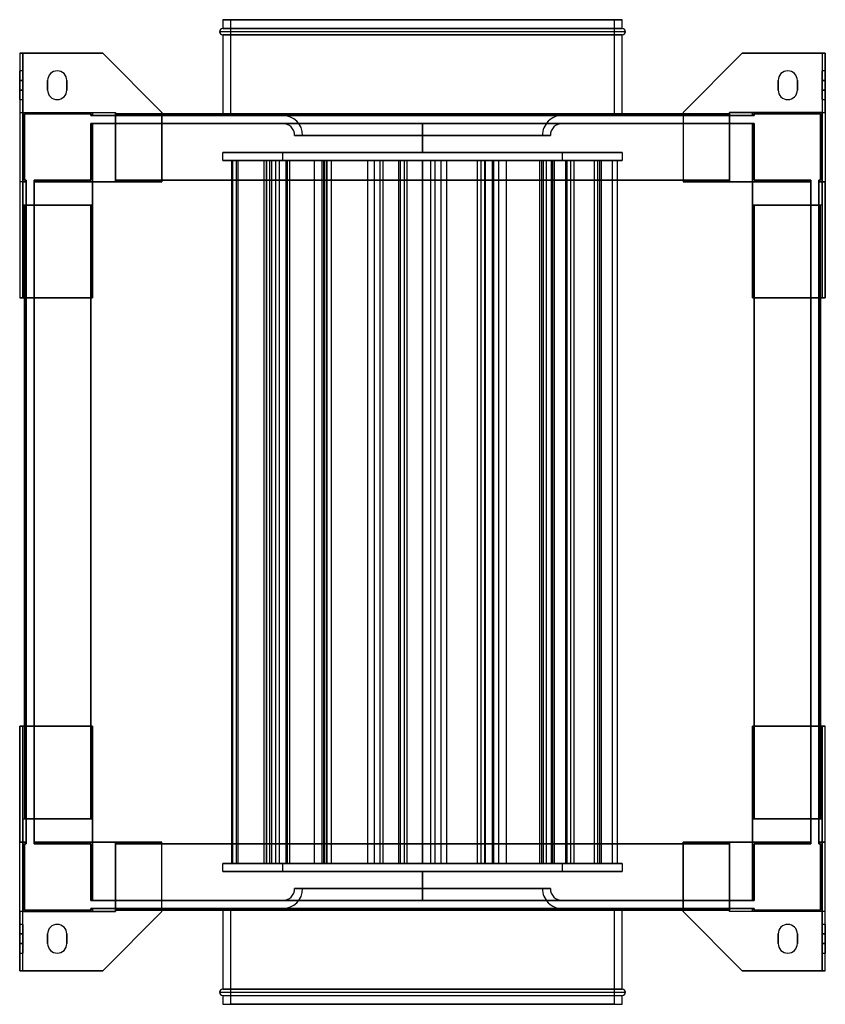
# Model space of a CAD drawing. Header units: millimetres. Extents: x -252 to 252, y -308 to 308.
import ezdxf

# ---------------------------------------------------------------- set-up
doc = ezdxf.new("R2010")
doc.units = ezdxf.units.MM
doc.layers.add('MAIN-1', color=7, linetype='Continuous')

msp = doc.modelspace()

# ---------------------------------------------------------------- linework, layer by layer
at = {"layer": 'MAIN-1'}
for p, q in [((125, 308), (-125, 308)), ((-125, 308), (-125, 302.5)), ((-125, 308), (125, 308)), ((-120, 308), (120, 308)), ((-120, 248), (-120, 308)), ((120, 308), (-120, 308)), ((120, 308), (120, 248)), ((125, 302.5), (125, 308)), ((125, 302.5), (-125, 302.5)), ((-125, 302.5), (125, 302.5)), ((127, 300.5), (-127, 300.5)), ((127, 300.5), (-127, 300.5)), ((125, 298.5), (-125, 298.5)), ((-125, 298.5), (125, 298.5)), ((-125, 298.5), (-125, 249)), ((125, 249), (125, 298.5)), ((-252, 287), (-200, 287)), ((-252, 287), (-252, 134)), ((-250, 287), (-252, 287)), ((-252, 287), (-252, 250)), ((-252, 287), (-252, 287)), ((-250, 287), (-250, 250)), ((-200, 287), (-250, 287)), ((-250, 250), (-250, 287)), ((-250, 287), (-250, 287)), ((-200, 287), (-163, 250)), ((-200, 287), (-200, 287)), ((-163, 250), (-200, 287)), ((163, 250), (200, 287)), ((200, 287), (163, 250)), ((250, 287), (200, 287)), ((200, 287), (200, 287)), ((200, 287), (252, 287)), ((250, 287), (250, 250)), ((250, 287), (250, 287)), ((250, 287), (250, 250)), ((252, 287), (250, 287)), ((252, 250), (252, 287)), ((252, 287), (252, 287)), ((252, 287), (252, 134)), ((-252, 270), (-252, 276)), ((-250, 276), (-252, 276)), ((-252, 270), (-252, 276)), ((-250, 270), (-250, 276)), ((-250, 276), (-250, 270)), ((-228.5, 276), (-228.5, 276)), ((228.5, 276), (228.5, 276)), ((250, 276), (250, 270)), ((252, 276), (250, 276)), ((250, 270), (250, 276)), ((252, 270), (252, 276)), ((252, 276), (252, 270)), ((-250, 270), (-252, 270)), ((-252, 270), (-250, 270)), ((-252, 264), (-252, 270)), ((-252, 270), (-252, 264)), ((-250, 264), (-250, 270)), ((-250, 270), (-250, 264)), ((-234.5, 270), (-234.5, 270)), ((-234.5, 270), (-234.5, 264)), ((-234.5, 264), (-234.5, 270)), ((-222.5, 264), (-222.5, 270)), ((-222.5, 270), (-222.5, 270)), ((-222.5, 270), (-222.5, 264)), ((222.5, 270), (222.5, 270)), ((222.5, 270), (222.5, 264)), ((222.5, 264), (222.5, 270)), ((234.5, 264), (234.5, 270)), ((234.5, 270), (234.5, 270)), ((234.5, 270), (234.5, 264)), ((252, 270), (250, 270)), ((250, 264), (250, 270)), ((250, 270), (250, 264)), ((250, 270), (252, 270)), ((252, 270), (252, 264)), ((252, 264), (252, 270)), ((-252, 258), (-252, 264)), ((-252, 264), (-250, 264)), ((-252, 258), (-252, 264)), ((-250, 264), (-252, 264)), ((-250, 258), (-250, 264)), ((-250, 264), (-250, 258)), ((-234.5, 264), (-234.5, 264)), ((-222.5, 264), (-222.5, 264)), ((222.5, 264), (222.5, 264)), ((234.5, 264), (234.5, 264)), ((250, 264), (250, 258)), ((250, 264), (252, 264)), ((250, 258), (250, 264)), ((252, 264), (250, 264)), ((252, 258), (252, 264)), ((252, 264), (252, 258)), ((-252, 258), (-250, 258)), ((-228.5, 258), (-228.5, 258)), ((228.5, 258), (228.5, 258)), ((250, 258), (252, 258)), ((-252, 250), (-250, 250)), ((-252, 250), (-252, 206.5)), ((-250, 250), (-192, 250)), ((-250, 250), (-250, 250)), ((-250, 206.5), (-250, 250)), ((-250, 250), (-250, 206.5)), ((-250, 250), (-250, 250)), ((-250, 250), (-206.5, 250)), ((-250, 206.5), (-250, 250)), ((-250, 250), (-250, 250)), ((-250, 250), (-250, 192)), ((-250, 250), (-192, 250)), ((-250, 250), (-206.5, 250)), ((-249, 207.5), (-249, 249)), ((-249, 249), (-207.5, 249)), ((-249, 249), (-249, 207.5)), ((-249, 249), (-249, 249)), ((-207.5, 249), (-249, 249)), ((-207.5, 249), (-207.5, 248)), ((-207.5, 248), (-207.5, 249)), ((-207.5, 249), (-207.5, 249)), ((-207.5, 248), (-206.5, 248)), ((-207.5, 248), (-207.5, 248)), ((-206.5, 248), (-207.5, 248)), ((-206.5, 250), (-206.5, 248)), ((-206.5, 248), (-206.5, 250)), ((-206.5, 250), (-206.5, 250)), ((-206.5, 250), (-192, 250)), ((-206.5, 250), (-206.5, 248)), ((-206.5, 250), (-192, 250)), ((-206.5, 248), (-206.5, 250)), ((-206.5, 250), (-206.5, 250)), ((-206.5, 248), (-192, 248)), ((-206.5, 248), (-206.5, 248)), ((-206.5, 248), (-206.5, 248)), ((-192, 248), (-206.5, 248)), ((-192, 250), (-192, 206.5)), ((-192, 250), (-192, 248)), ((-192, 206.5), (-192, 250)), ((-192, 250), (-192, 250)), ((-192, 250), (-192, 250)), ((-192, 248), (-192, 250)), ((-192, 249), (-192, 248)), ((-192, 249), (-192, 249)), ((-192, 207.5), (-192, 249)), ((-192, 249), (192, 249)), ((-192, 249), (-192, 207.5)), ((-192, 249), (-192, 249)), ((-192, 248), (-192, 249)), ((-192, 249), (192, 249)), ((192, 249), (-192, 249)), ((-163, 249), (-192, 249)), ((-192, 248), (192, 248)), ((-192, 248), (-192, 248)), ((-192, 248), (-192, 248)), ((192, 248), (-192, 248)), ((-163, 206.5), (-163, 250)), ((-163, 250), (-163, 250)), ((-163, 250), (-163, 206.5)), ((163, 249), (-163, 249)), ((-125, 249), (-125, 248)), ((-125, 248), (125, 248)), ((125, 248), (-125, 248)), ((-120, 248), (120, 248)), ((120, 248), (-120, 248)), ((0, 248.09), (-87.51, 248.09)), ((-87.51, 248.09), (0, 248.09)), ((-87.51, 248.09), (-87.51, 248)), ((-87.51, 248), (0, 248)), ((87.51, 248.09), (0, 248.09)), ((0, 248.09), (87.51, 248.09)), ((0, 248), (0, 248.09)), ((0, 248.09), (0, 248)), ((0, 248), (87.51, 248)), ((87.51, 248.09), (87.51, 248)), ((125, 248), (125, 249)), ((163, 250), (163, 206.5)), ((163, 250), (163, 250)), ((163, 250), (163, 206.5)), ((192, 249), (163, 249)), ((192, 250), (250, 250)), ((192, 206.5), (192, 250)), ((192, 250), (192, 250)), ((192, 250), (192, 248)), ((206.5, 250), (192, 250)), ((192, 248), (192, 250)), ((192, 250), (192, 250)), ((192, 250), (192, 206.5)), ((206.5, 250), (192, 250)), ((250, 250), (192, 250)), ((192, 248), (192, 249)), ((192, 249), (192, 249)), ((192, 249), (192, 207.5)), ((192, 249), (192, 248)), ((192, 207.5), (192, 249)), ((192, 249), (192, 249)), ((192, 248), (192, 248)), ((192, 248), (206.5, 248)), ((192, 248), (192, 248)), ((206.5, 248), (192, 248)), ((250, 250), (206.5, 250)), ((206.5, 250), (206.5, 250)), ((206.5, 250), (206.5, 248)), ((206.5, 248), (206.5, 250)), ((206.5, 250), (206.5, 250)), ((250, 250), (206.5, 250)), ((206.5, 250), (206.5, 248)), ((206.5, 248), (206.5, 250)), ((207.5, 248), (206.5, 248)), ((206.5, 248), (207.5, 248)), ((206.5, 248), (206.5, 248)), ((206.5, 248), (206.5, 248)), ((207.5, 248), (207.5, 249)), ((207.5, 249), (249, 249)), ((207.5, 249), (207.5, 248)), ((207.5, 249), (207.5, 249)), ((249, 249), (207.5, 249)), ((207.5, 248), (207.5, 248)), ((249, 249), (249, 207.5)), ((249, 249), (249, 249)), ((249, 207.5), (249, 249)), ((250, 250), (250, 206.5)), ((250, 250), (250, 250)), ((250, 206.5), (250, 250)), ((250, 250), (252, 250)), ((250, 250), (250, 206.5)), ((250, 250), (250, 250)), ((250, 192), (250, 250)), ((250, 250), (250, 250)), ((252, 250), (252, 206.5)), ((-207.5, 243), (-206.5, 243)), ((-207.5, 243), (-207.5, 243)), ((-206.5, 243), (-207.5, 243)), ((-207.5, 243), (-207.5, 207.5)), ((-207.5, 207.5), (-207.5, 243)), ((-206.5, 243), (-192, 243)), ((-206.5, 243), (-206.5, 243)), ((-206.5, 243), (-206.5, 243)), ((-192, 243), (-206.5, 243)), ((-206.5, 243), (-206.5, 206.5)), ((-206.5, 206.5), (-206.5, 243)), ((-206.5, 206.5), (-206.5, 243)), ((-206.5, 243), (-206.5, 206.5)), ((-192, 243), (192, 243)), ((-192, 243), (-192, 243)), ((-192, 243), (-192, 243)), ((192, 243), (-192, 243)), ((-192, 243), (-192, 206.5)), ((-192, 206.5), (-192, 243)), ((-192, 243), (-192, 207.5)), ((-192, 207.5), (-192, 243)), ((120, 243), (-120, 243)), ((-120, 243), (-120, 243)), ((120, 243), (-120, 243)), ((-120, 243), (120, 243)), ((-120, 243), (120, 243)), ((87.49, 243.09), (-87.49, 243.09)), ((-87.49, 243), (-87.49, 243.09)), ((-87.49, 243.09), (87.49, 243.09)), ((87.49, 243), (-87.49, 243)), ((-87.49, 243), (87.49, 243)), ((0, 243), (0, 243)), ((0, 225), (0, 243)), ((0, 243), (0, 225)), ((0, 243), (0, 243)), ((87.49, 243.09), (87.49, 243)), ((120, 243), (120, 243)), ((192, 243), (206.5, 243)), ((192, 243), (192, 243)), ((192, 243), (192, 243)), ((206.5, 243), (192, 243)), ((192, 243), (192, 207.5)), ((192, 207.5), (192, 243)), ((192, 206.5), (192, 243)), ((192, 243), (192, 206.5)), ((207.5, 243), (206.5, 243)), ((206.5, 243), (207.5, 243)), ((206.5, 243), (206.5, 243)), ((206.5, 243), (206.5, 243)), ((206.5, 243), (206.5, 206.5)), ((206.5, 206.5), (206.5, 243)), ((206.5, 206.5), (206.5, 243)), ((206.5, 243), (206.5, 206.5)), ((207.5, 243), (207.5, 243)), ((207.5, 207.5), (207.5, 243)), ((207.5, 243), (207.5, 207.5)), ((-80.01, 235.59), (80.01, 235.59)), ((80.01, 235.59), (-80.01, 235.59)), ((75.01, 235.59), (-75.01, 235.59)), ((-75.01, 235.59), (75.01, 235.59)), ((-125, 225), (125, 225)), ((-125, 220), (-125, 225)), ((125, 225), (-125, 225)), ((87.5, 225), (-87.5, 225)), ((-87.5, 225), (-87.5, 220)), ((-87.5, 225), (87.5, 225)), ((0, 225), (0, 225)), ((0, 225), (0, 225)), ((87.5, 220), (87.5, 225)), ((125, 225), (125, 220)), ((125, 220), (-125, 220)), ((-125, 220), (125, 220)), ((-119.41, 220), (-119.41, -220)), ((-95.81, 220), (-119.41, 220)), ((-119.41, 220), (-115.52, 220)), ((-118.89, 220), (-118.89, -220)), ((-85.48, 220), (-118.89, 220)), ((-118.89, 220), (-116.62, 220)), ((-116.62, 220), (-116.62, -220)), ((-116.62, 220), (-83.21, 220)), ((-115.52, 220), (-115.52, -220)), ((-115.52, 220), (-91.93, 220)), ((-99.28, 220), (-99.28, -220)), ((-89.58, 220), (-99.28, 220)), ((-99.28, 220), (-94.45, 220)), ((-97.81, 220), (-97.81, -220)), ((-60.37, 220), (-97.81, 220)), ((-97.81, 220), (-97.55, 220)), ((-97.55, 220), (-97.55, -220)), ((-97.55, 220), (-60.1, 220)), ((-95.81, 220), (-95.81, -220)), ((-91.93, 220), (-95.81, 220)), ((-94.45, 220), (-94.45, -220)), ((-94.45, 220), (-84.75, 220)), ((-91.93, 220), (-91.93, -220)), ((-89.58, 220), (-89.58, -220)), ((-84.75, 220), (-89.58, 220)), ((-87.5, 220), (87.5, 220)), ((87.5, 220), (-87.5, 220)), ((-85.48, 220), (-85.48, -220)), ((-83.21, 220), (-85.48, 220)), ((-84.75, 220), (-84.75, -220)), ((-83.21, 220), (-83.21, -220)), ((-67.85, 220), (-67.85, -220)), ((-62.92, 220), (-67.85, 220)), ((-67.85, 220), (-61.99, 220)), ((-62.92, 220), (-62.92, -220)), ((-57.05, 220), (-62.92, 220)), ((-61.99, 220), (-61.99, -220)), ((-61.99, 220), (-57.05, 220)), ((-61.62, 220), (-61.62, -220)), ((-61.62, 220), (-26.61, 220)), ((-59.82, 220), (-61.62, 220)), ((-60.37, 220), (-60.37, -220)), ((-60.1, 220), (-60.37, 220)), ((-60.1, 220), (-60.1, -220)), ((-59.82, 220), (-59.82, -220)), ((-24.82, 220), (-59.82, 220)), ((-57.05, 220), (-57.05, -220)), ((-34.4, 220), (-34.4, -220)), ((-30.21, 220), (-34.4, 220)), ((-34.4, 220), (-13.98, 220)), ((-30.21, 220), (-30.21, -220)), ((-9.78, 220), (-30.21, 220)), ((-26.61, 220), (-26.61, -220)), ((-26.61, 220), (-24.82, 220)), ((-24.82, 220), (-24.82, -220)), ((-15.03, 220), (-15.03, -220)), ((-15.03, 220), (11.49, 220)), ((-11.49, 220), (-15.03, 220)), ((-13.98, 220), (-13.98, -220)), ((-13.98, 220), (-9.78, 220)), ((-11.49, 220), (-11.49, -220)), ((15.03, 220), (-11.49, 220)), ((-9.78, 220), (-9.78, -220)), ((0, 220), (0, 220)), ((0, -220), (0, 220)), ((0, 220), (0, -220)), ((0, 220), (0, 220)), ((5, 220), (5, -220)), ((7.73, 220), (5, 220)), ((5, 220), (36.45, 220)), ((7.73, 220), (7.73, -220)), ((39.18, 220), (7.73, 220)), ((11.49, 220), (11.49, -220)), ((11.49, 220), (15.03, 220)), ((15.03, 220), (15.03, -220)), ((34.16, 220), (34.16, -220)), ((34.16, 220), (47.6, 220)), ((38.83, 220), (34.16, 220)), ((36.45, 220), (36.45, -220)), ((36.45, 220), (39.18, 220)), ((38.83, 220), (38.83, -220)), ((52.27, 220), (38.83, 220)), ((39.18, 220), (39.18, -220)), ((43.54, 220), (43.54, -220)), ((44.32, 220), (43.54, 220)), ((43.54, 220), (80.58, 220)), ((44.32, 220), (44.32, -220)), ((81.36, 220), (44.32, 220)), ((47.6, 220), (47.6, -220)), ((47.6, 220), (52.27, 220)), ((52.27, 220), (52.27, -220)), ((73.26, 220), (73.26, -220)), ((109.48, 220), (73.26, 220)), ((73.26, 220), (74.55, 220)), ((74.55, 220), (74.55, -220)), ((74.55, 220), (110.77, 220)), ((75.48, 220), (75.48, -220)), ((77.44, 220), (75.48, 220)), ((75.48, 220), (80.47, 220)), ((77.44, 220), (77.44, -220)), ((82.44, 220), (77.44, 220)), ((80.47, 220), (80.47, -220)), ((80.47, 220), (82.44, 220)), ((80.58, 220), (80.58, -220)), ((80.58, 220), (81.36, 220)), ((81.36, 220), (81.36, -220)), ((82.44, 220), (82.44, -220)), ((89.52, 220), (89.52, -220)), ((118.67, 220), (89.52, 220)), ((89.52, 220), (92.67, 220)), ((90.31, 220), (90.31, -220)), ((107.33, 220), (90.31, 220)), ((90.31, 220), (94.76, 220)), ((92.67, 220), (92.67, -220)), ((92.67, 220), (121.81, 220)), ((94.76, 220), (94.76, -220)), ((94.76, 220), (111.79, 220)), ((107.33, 220), (107.33, -220)), ((111.79, 220), (107.33, 220)), ((109.48, 220), (109.48, -220)), ((110.77, 220), (109.48, 220)), ((110.77, 220), (110.77, -220)), ((111.79, 220), (111.79, -220)), ((118.67, 220), (118.67, -220)), ((121.81, 220), (118.67, 220)), ((121.81, 220), (121.81, -220)), ((-252, 206.5), (-252, 206.5)), ((-252, 206.5), (-252, 134)), ((-250, 206.5), (-252, 206.5)), ((-248, 206.5), (-252, 206.5)), ((-250, 206.5), (-250, 206.5)), ((-250, 206.5), (-248, 206.5)), ((-248, 206.5), (-250, 206.5)), ((-250, 192), (-250, 206.5)), ((-250, 206.5), (-250, 206.5)), ((-250, 206.5), (-248, 206.5)), ((-248, 207.5), (-249, 207.5)), ((-249, 207.5), (-249, 207.5)), ((-249, 207.5), (-248, 207.5)), ((-248, 207.5), (-248, 206.5)), ((-248, 207.5), (-248, 207.5)), ((-248, 206.5), (-248, 207.5)), ((-248, 192), (-248, 206.5)), ((-248, 206.5), (-248, 206.5)), ((-248, 206.5), (-248, 206.5)), ((-248, 206.5), (-248, 192)), ((-207.5, 207.5), (-243, 207.5)), ((-243, 206.5), (-243, 207.5)), ((-243, 207.5), (-243, 206.5)), ((-243, 207.5), (-207.5, 207.5)), ((-243, 207.5), (-243, 207.5)), ((-243, 206.5), (-206.5, 206.5)), ((-243, 206.5), (-206.5, 206.5)), ((-243, 192), (-243, 206.5)), ((-243, 206.5), (-243, 206.5)), ((-243, 206.5), (-243, 206.5)), ((-243, 206.5), (-243, 192)), ((-206.5, 206.5), (-243, 206.5)), ((-206.5, 206.5), (-243, 206.5)), ((-207.5, 207.5), (-207.5, 207.5)), ((-206.5, 134), (-206.5, 206.5)), ((-206.5, 206.5), (-163, 206.5)), ((-206.5, 206.5), (-192, 206.5)), ((-206.5, 206.5), (-206.5, 206.5)), ((-206.5, 192), (-206.5, 206.5)), ((-206.5, 206.5), (-206.5, 206.5)), ((-206.5, 206.5), (-206.5, 206.5)), ((-206.5, 206.5), (-192, 206.5)), ((-206.5, 206.5), (-192, 206.5)), ((-206.5, 206.5), (-206.5, 192)), ((-192, 206.5), (-206.5, 206.5)), ((-206.5, 206.5), (-206.5, 206.5)), ((-206.5, 192), (-206.5, 206.5)), ((-206.5, 206.5), (-206.5, 192)), ((-192, 206.5), (-206.5, 206.5)), ((-206.5, 206.5), (-192, 206.5)), ((-206.5, 192), (-206.5, 206.5)), ((-206.5, 206.5), (-206.5, 206.5)), ((-206.5, 206.5), (-206.5, 192)), ((-206.5, 206.5), (-206.5, 206.5)), ((-206.5, 206.5), (-192, 206.5)), ((-206.5, 192), (-206.5, 206.5)), ((-192, 206.5), (-192, 207.5)), ((-192, 207.5), (-192, 207.5)), ((-192, 207.5), (-192, 207.5)), ((-192, 207.5), (-192, 206.5)), ((-192, 207.5), (-192, 207.5)), ((-192, 207.5), (-192, 206.5)), ((192, 207.5), (-192, 207.5)), ((192, 207.5), (-192, 207.5)), ((-192, 207.5), (192, 207.5)), ((-192, 206.5), (-192, 207.5)), ((192, 207.5), (-192, 207.5)), ((-192, 207.5), (-192, 207.5)), ((-192, 207.5), (-163, 207.5)), ((192, 207.5), (-192, 207.5)), ((-192, 207.5), (192, 207.5)), ((-192, 207.5), (192, 207.5)), ((-163, 206.5), (-192, 206.5)), ((-192, 206.5), (-192, 206.5)), ((-192, 206.5), (-192, 206.5)), ((-192, 206.5), (-192, 206.5)), ((-192, 206.5), (-192, 206.5)), ((-163, 207.5), (163, 207.5)), ((-163, 206.5), (-163, 206.5)), ((163, 207.5), (192, 207.5)), ((192, 206.5), (163, 206.5)), ((163, 206.5), (163, 206.5)), ((163, 206.5), (206.5, 206.5)), ((192, 207.5), (192, 207.5)), ((192, 207.5), (192, 206.5)), ((192, 207.5), (192, 207.5)), ((192, 207.5), (192, 206.5)), ((192, 206.5), (192, 207.5)), ((192, 207.5), (192, 207.5)), ((192, 206.5), (192, 207.5)), ((192, 207.5), (192, 207.5)), ((192, 206.5), (206.5, 206.5)), ((192, 206.5), (192, 206.5)), ((192, 206.5), (192, 206.5)), ((192, 206.5), (192, 206.5)), ((192, 206.5), (192, 206.5)), ((206.5, 206.5), (192, 206.5)), ((206.5, 206.5), (192, 206.5)), ((206.5, 206.5), (192, 206.5)), ((206.5, 206.5), (192, 206.5)), ((192, 206.5), (206.5, 206.5)), ((206.5, 206.5), (192, 206.5)), ((206.5, 206.5), (206.5, 134)), ((206.5, 206.5), (206.5, 192)), ((206.5, 206.5), (206.5, 206.5)), ((206.5, 206.5), (206.5, 206.5)), ((206.5, 206.5), (206.5, 206.5)), ((243, 206.5), (206.5, 206.5)), ((243, 206.5), (206.5, 206.5)), ((206.5, 192), (206.5, 206.5)), ((206.5, 206.5), (206.5, 206.5)), ((206.5, 206.5), (206.5, 192)), ((206.5, 192), (206.5, 206.5)), ((206.5, 206.5), (206.5, 192)), ((206.5, 206.5), (206.5, 206.5)), ((206.5, 192), (206.5, 206.5)), ((206.5, 206.5), (206.5, 206.5)), ((206.5, 206.5), (206.5, 192)), ((206.5, 206.5), (243, 206.5)), ((206.5, 206.5), (243, 206.5)), ((243, 207.5), (207.5, 207.5)), ((207.5, 207.5), (243, 207.5)), ((207.5, 207.5), (207.5, 207.5)), ((243, 207.5), (243, 206.5)), ((243, 206.5), (243, 207.5)), ((243, 207.5), (243, 207.5)), ((243, 206.5), (243, 206.5)), ((243, 206.5), (243, 192)), ((243, 192), (243, 206.5)), ((243, 206.5), (243, 206.5)), ((249, 207.5), (248, 207.5)), ((248, 206.5), (248, 207.5)), ((248, 207.5), (249, 207.5)), ((248, 207.5), (248, 207.5)), ((248, 207.5), (248, 206.5)), ((248, 206.5), (248, 192)), ((248, 206.5), (252, 206.5)), ((250, 206.5), (248, 206.5)), ((248, 206.5), (248, 206.5)), ((248, 192), (248, 206.5)), ((248, 206.5), (248, 206.5)), ((248, 206.5), (250, 206.5)), ((250, 206.5), (248, 206.5)), ((249, 207.5), (249, 207.5)), ((250, 206.5), (250, 206.5)), ((252, 206.5), (250, 206.5)), ((250, 206.5), (250, 206.5)), ((250, 206.5), (250, 192)), ((252, 134), (252, 206.5)), ((252, 206.5), (252, 206.5)), ((-250, 192), (-250, 134)), ((-206.5, 192), (-250, 192)), ((-250, 134), (-250, 192)), ((-250, 192), (-250, 192)), ((-250, 192), (-248, 192)), ((-250, 192), (-250, 192)), ((-250, 192), (-248, 192)), ((-250, 192), (-250, 192)), ((-250, 192), (-206.5, 192)), ((-248, 192), (-249, 192)), ((-249, 192), (-249, 192)), ((-249, 192), (-207.5, 192)), ((-249, 192), (-249, -192)), ((-207.5, 192), (-249, 192)), ((-249, -192), (-249, 192)), ((-249, 192), (-249, 192)), ((-249, 192), (-248, 192)), ((-249, 192), (-249, -192)), ((-249, 134), (-249, 192)), ((-248, 192), (-248, 192)), ((-248, 192), (-248, -192)), ((-248, 192), (-248, 192)), ((-248, -192), (-248, 192)), ((-207.5, 192), (-243, 192)), ((-243, 192), (-243, 192)), ((-243, 192), (-206.5, 192)), ((-243, 192), (-206.5, 192)), ((-243, 192), (-243, 192)), ((-243, 192), (-207.5, 192)), ((-243, -192), (-243, 192)), ((-243, 192), (-243, -192)), ((-207.5, 192), (-207.5, 192)), ((-207.5, 192), (-206.5, 192)), ((-207.5, -192), (-207.5, 192)), ((-207.5, 192), (-207.5, -192)), ((-206.5, 192), (-207.5, 192)), ((-207.5, 192), (-207.5, 192)), ((-207.5, -192), (-207.5, 192)), ((-207.5, 192), (-207.5, -192)), ((-206.5, 192), (-207.5, 192)), ((-207.5, 192), (-206.5, 192)), ((-207.5, -192), (-207.5, 192)), ((-207.5, 192), (-207.5, 192)), ((-207.5, 192), (-207.5, -192)), ((-207.5, 192), (-207.5, 192)), ((-207.5, -192), (-207.5, 192)), ((-207.5, 192), (-207.5, 134)), ((-206.5, 192), (-206.5, 134)), ((-206.5, 192), (-206.5, 192)), ((-206.5, 192), (-206.5, 192)), ((-206.5, 192), (-206.5, 192)), ((-206.5, 192), (-206.5, 192)), ((206.5, 134), (206.5, 192)), ((250, 192), (206.5, 192)), ((206.5, 192), (206.5, 192)), ((206.5, 192), (207.5, 192)), ((207.5, 192), (206.5, 192)), ((206.5, 192), (206.5, 192)), ((243, 192), (206.5, 192)), ((207.5, 192), (206.5, 192)), ((206.5, 192), (207.5, 192)), ((206.5, 192), (206.5, 192)), ((243, 192), (206.5, 192)), ((206.5, 192), (206.5, 192)), ((250, 192), (206.5, 192)), ((207.5, 192), (207.5, -192)), ((207.5, -192), (207.5, 192)), ((207.5, 192), (207.5, 192)), ((243, 192), (207.5, 192)), ((207.5, 192), (207.5, 192)), ((207.5, 192), (249, 192)), ((207.5, 192), (207.5, -192)), ((207.5, 134), (207.5, 192)), ((207.5, -192), (207.5, 192)), ((207.5, 192), (207.5, -192)), ((207.5, 192), (207.5, 192)), ((207.5, -192), (207.5, 192)), ((207.5, 192), (207.5, 192)), ((207.5, 192), (207.5, -192)), ((207.5, 192), (243, 192)), ((249, 192), (207.5, 192)), ((243, 192), (243, 192)), ((243, 192), (243, 192)), ((243, 192), (243, -192)), ((243, -192), (243, 192)), ((250, 192), (248, 192)), ((249, 192), (248, 192)), ((248, 192), (248, 192)), ((250, 192), (248, 192)), ((248, 192), (248, 192)), ((248, 192), (249, 192)), ((248, -192), (248, 192)), ((248, 192), (248, -192)), ((249, 192), (249, 192)), ((249, 192), (249, 192)), ((249, -192), (249, 192)), ((249, 192), (249, -192)), ((249, -192), (249, 192)), ((249, 192), (249, 134)), ((250, 192), (250, 134)), ((250, 192), (250, 134)), ((250, 192), (250, 192)), ((250, 192), (250, 192)), ((250, 192), (250, 192)), ((-206.5, 134), (-252, 134)), ((-252, 134), (-252, 134)), ((-252, 134), (-250, 134)), ((-250, 134), (-206.5, 134)), ((-250, 134), (-250, 134)), ((-249, -134), (-249, 134)), ((-207.5, 134), (-207.5, -134)), ((-206.5, 134), (-206.5, 134)), ((206.5, 134), (250, 134)), ((252, 134), (206.5, 134)), ((206.5, 134), (206.5, 134)), ((207.5, -134), (207.5, 134)), ((249, 134), (249, -134)), ((250, 134), (252, 134)), ((250, 134), (250, 134)), ((252, 134), (252, 134)), ((-252, -134), (-206.5, -134)), ((-250, -134), (-252, -134)), ((-252, -134), (-252, -134)), ((-252, -287), (-252, -134)), ((-252, -134), (-252, -206.5)), ((-250, -192), (-250, -134)), ((-206.5, -134), (-250, -134)), ((-250, -192), (-250, -134)), ((-250, -134), (-250, -134)), ((-249, -192), (-249, -134)), ((-207.5, -134), (-207.5, -192)), ((-206.5, -134), (-206.5, -192)), ((-206.5, -134), (-206.5, -134)), ((-206.5, -206.5), (-206.5, -134)), ((206.5, -134), (252, -134)), ((206.5, -134), (206.5, -206.5)), ((206.5, -192), (206.5, -134)), ((250, -134), (206.5, -134)), ((206.5, -134), (206.5, -134)), ((207.5, -192), (207.5, -134)), ((249, -134), (249, -192)), ((250, -192), (250, -134)), ((252, -134), (250, -134)), ((250, -134), (250, -134)), ((250, -134), (250, -192)), ((252, -287), (252, -134)), ((252, -206.5), (252, -134)), ((252, -134), (252, -134)), ((-250, -192), (-206.5, -192)), ((-250, -192), (-250, -192)), ((-250, -192), (-250, -192)), ((-250, -192), (-248, -192)), ((-250, -206.5), (-250, -192)), ((-250, -192), (-206.5, -192)), ((-250, -192), (-250, -192)), ((-250, -192), (-250, -250)), ((-250, -192), (-248, -192)), ((-249, -192), (-207.5, -192)), ((-249, -192), (-249, -192)), ((-248, -192), (-249, -192)), ((-249, -192), (-249, -192)), ((-207.5, -192), (-249, -192)), ((-249, -192), (-248, -192)), ((-248, -206.5), (-248, -192)), ((-248, -192), (-248, -192)), ((-248, -192), (-248, -192)), ((-248, -192), (-248, -206.5)), ((-243, -192), (-206.5, -192)), ((-243, -192), (-243, -192)), ((-243, -192), (-207.5, -192)), ((-207.5, -192), (-243, -192)), ((-243, -192), (-243, -192)), ((-243, -192), (-206.5, -192)), ((-243, -206.5), (-243, -192)), ((-243, -192), (-243, -206.5)), ((-206.5, -192), (-207.5, -192)), ((-207.5, -192), (-206.5, -192)), ((-207.5, -192), (-207.5, -192)), ((-207.5, -192), (-206.5, -192)), ((-206.5, -192), (-207.5, -192)), ((-207.5, -192), (-207.5, -192)), ((-207.5, -192), (-207.5, -192)), ((-207.5, -192), (-207.5, -192)), ((-206.5, -206.5), (-206.5, -192)), ((-206.5, -192), (-206.5, -192)), ((-206.5, -192), (-206.5, -206.5)), ((-206.5, -192), (-206.5, -192)), ((-206.5, -206.5), (-206.5, -192)), ((-206.5, -192), (-206.5, -206.5)), ((-206.5, -206.5), (-206.5, -192)), ((-206.5, -192), (-206.5, -192)), ((-206.5, -192), (-206.5, -206.5)), ((-206.5, -192), (-206.5, -192)), ((-206.5, -206.5), (-206.5, -192)), ((206.5, -192), (250, -192)), ((206.5, -192), (206.5, -206.5)), ((206.5, -192), (206.5, -192)), ((207.5, -192), (206.5, -192)), ((206.5, -206.5), (206.5, -192)), ((206.5, -192), (207.5, -192)), ((206.5, -192), (206.5, -192)), ((243, -192), (206.5, -192)), ((206.5, -192), (206.5, -206.5)), ((206.5, -192), (207.5, -192)), ((206.5, -206.5), (206.5, -192)), ((206.5, -192), (206.5, -206.5)), ((207.5, -192), (206.5, -192)), ((206.5, -192), (206.5, -192)), ((206.5, -206.5), (206.5, -192)), ((206.5, -192), (206.5, -192)), ((206.5, -192), (206.5, -206.5)), ((243, -192), (206.5, -192)), ((250, -192), (206.5, -192)), ((249, -192), (207.5, -192)), ((207.5, -192), (207.5, -192)), ((207.5, -192), (207.5, -192)), ((207.5, -192), (243, -192)), ((207.5, -192), (207.5, -192)), ((243, -192), (207.5, -192)), ((207.5, -192), (207.5, -192)), ((207.5, -192), (249, -192)), ((243, -192), (243, -192)), ((243, -192), (243, -192)), ((243, -192), (243, -206.5)), ((243, -206.5), (243, -192)), ((250, -192), (248, -192)), ((248, -192), (248, -192)), ((248, -192), (249, -192)), ((248, -192), (248, -206.5)), ((249, -192), (248, -192)), ((248, -192), (248, -192)), ((250, -192), (248, -192)), ((248, -206.5), (248, -192)), ((249, -192), (249, -192)), ((249, -192), (249, -192)), ((250, -192), (250, -192)), ((250, -192), (250, -192)), ((250, -192), (250, -192)), ((250, -192), (250, -206.5)), ((250, -250), (250, -192)), ((-252, -250), (-252, -206.5)), ((-252, -206.5), (-252, -206.5)), ((-252, -206.5), (-250, -206.5)), ((-248, -206.5), (-252, -206.5)), ((-250, -250), (-250, -206.5)), ((-250, -206.5), (-250, -250)), ((-250, -206.5), (-250, -206.5)), ((-250, -206.5), (-248, -206.5)), ((-250, -206.5), (-248, -206.5)), ((-250, -250), (-250, -206.5)), ((-248, -206.5), (-250, -206.5)), ((-250, -206.5), (-250, -206.5)), ((-248, -207.5), (-249, -207.5)), ((-249, -207.5), (-249, -249)), ((-249, -207.5), (-249, -207.5)), ((-249, -249), (-249, -207.5)), ((-249, -207.5), (-248, -207.5)), ((-248, -207.5), (-248, -206.5)), ((-248, -206.5), (-248, -207.5)), ((-248, -206.5), (-248, -206.5)), ((-248, -206.5), (-248, -206.5)), ((-248, -207.5), (-248, -207.5)), ((-243, -206.5), (-243, -207.5)), ((-243, -206.5), (-206.5, -206.5)), ((-243, -206.5), (-206.5, -206.5)), ((-243, -207.5), (-243, -206.5)), ((-243, -206.5), (-243, -206.5)), ((-243, -206.5), (-243, -206.5)), ((-206.5, -206.5), (-243, -206.5)), ((-206.5, -206.5), (-243, -206.5)), ((-207.5, -207.5), (-243, -207.5)), ((-243, -207.5), (-207.5, -207.5)), ((-243, -207.5), (-243, -207.5)), ((-207.5, -243), (-207.5, -207.5)), ((-207.5, -207.5), (-207.5, -243)), ((-207.5, -207.5), (-207.5, -207.5)), ((-163, -206.5), (-206.5, -206.5)), ((-206.5, -206.5), (-206.5, -206.5)), ((-192, -206.5), (-206.5, -206.5)), ((-206.5, -243), (-206.5, -206.5)), ((-206.5, -206.5), (-206.5, -243)), ((-206.5, -206.5), (-206.5, -243)), ((-206.5, -206.5), (-206.5, -206.5)), ((-206.5, -243), (-206.5, -206.5)), ((-206.5, -206.5), (-206.5, -206.5)), ((-206.5, -206.5), (-192, -206.5)), ((-206.5, -206.5), (-192, -206.5)), ((-206.5, -206.5), (-192, -206.5)), ((-206.5, -206.5), (-206.5, -206.5)), ((-206.5, -206.5), (-192, -206.5)), ((-192, -206.5), (-206.5, -206.5)), ((-206.5, -206.5), (-206.5, -206.5)), ((-206.5, -206.5), (-206.5, -206.5)), ((-206.5, -206.5), (-192, -206.5)), ((-192, -206.5), (-192, -250)), ((-192, -206.5), (-163, -206.5)), ((-192, -206.5), (-192, -206.5)), ((-192, -207.5), (-192, -206.5)), ((-192, -243), (-192, -206.5)), ((-192, -206.5), (-192, -243)), ((-192, -206.5), (-192, -206.5)), ((-192, -206.5), (-192, -207.5)), ((-192, -207.5), (-192, -206.5)), ((-192, -206.5), (-192, -206.5)), ((-192, -206.5), (-192, -207.5)), ((-192, -250), (-192, -206.5)), ((-192, -206.5), (-192, -206.5)), ((-192, -207.5), (-192, -249)), ((-192, -207.5), (-192, -207.5)), ((-192, -243), (-192, -207.5)), ((-192, -207.5), (-192, -207.5)), ((-192, -207.5), (-192, -243)), ((-192, -207.5), (-192, -207.5)), ((192, -207.5), (-192, -207.5)), ((192, -207.5), (-192, -207.5)), ((192, -207.5), (-192, -207.5)), ((-192, -207.5), (192, -207.5)), ((-192, -207.5), (192, -207.5)), ((192, -207.5), (-192, -207.5)), ((-192, -207.5), (-192, -207.5)), ((-192, -249), (-192, -207.5)), ((-192, -207.5), (192, -207.5)), ((-192, -207.5), (-163, -207.5)), ((-163, -250), (-163, -206.5)), ((-163, -250), (-163, -206.5)), ((-163, -206.5), (-163, -206.5)), ((-163, -207.5), (163, -207.5)), ((163, -206.5), (192, -206.5)), ((163, -206.5), (163, -250)), ((163, -250), (163, -206.5)), ((163, -206.5), (163, -206.5)), ((206.5, -206.5), (163, -206.5)), ((163, -207.5), (192, -207.5)), ((192, -250), (192, -206.5)), ((192, -206.5), (192, -243)), ((192, -207.5), (192, -206.5)), ((192, -206.5), (192, -206.5)), ((192, -206.5), (192, -206.5)), ((192, -206.5), (192, -207.5)), ((192, -243), (192, -206.5)), ((192, -206.5), (192, -206.5)), ((192, -206.5), (192, -207.5)), ((206.5, -206.5), (192, -206.5)), ((206.5, -206.5), (192, -206.5)), ((206.5, -206.5), (192, -206.5)), ((192, -206.5), (206.5, -206.5)), ((192, -206.5), (206.5, -206.5)), ((192, -207.5), (192, -206.5)), ((206.5, -206.5), (192, -206.5)), ((192, -206.5), (192, -206.5)), ((192, -206.5), (192, -250)), ((206.5, -206.5), (192, -206.5)), ((192, -243), (192, -207.5)), ((192, -207.5), (192, -243)), ((192, -207.5), (192, -207.5)), ((192, -207.5), (192, -207.5)), ((192, -207.5), (192, -249)), ((192, -207.5), (192, -207.5)), ((192, -207.5), (192, -207.5)), ((192, -249), (192, -207.5)), ((206.5, -206.5), (206.5, -206.5)), ((206.5, -243), (206.5, -206.5)), ((206.5, -206.5), (206.5, -243)), ((206.5, -206.5), (206.5, -243)), ((206.5, -206.5), (206.5, -206.5)), ((206.5, -243), (206.5, -206.5)), ((206.5, -206.5), (206.5, -206.5)), ((243, -206.5), (206.5, -206.5)), ((243, -206.5), (206.5, -206.5)), ((206.5, -206.5), (206.5, -206.5)), ((206.5, -206.5), (206.5, -206.5)), ((206.5, -206.5), (206.5, -206.5)), ((206.5, -206.5), (243, -206.5)), ((206.5, -206.5), (243, -206.5)), ((207.5, -207.5), (207.5, -243)), ((243, -207.5), (207.5, -207.5)), ((207.5, -243), (207.5, -207.5)), ((207.5, -207.5), (243, -207.5)), ((207.5, -207.5), (207.5, -207.5)), ((243, -207.5), (243, -206.5)), ((243, -206.5), (243, -207.5)), ((243, -206.5), (243, -206.5)), ((243, -206.5), (243, -206.5)), ((243, -207.5), (243, -207.5)), ((252, -206.5), (248, -206.5)), ((248, -206.5), (248, -206.5)), ((250, -206.5), (248, -206.5)), ((248, -206.5), (248, -207.5)), ((248, -207.5), (248, -206.5)), ((248, -206.5), (248, -206.5)), ((250, -206.5), (248, -206.5)), ((248, -206.5), (250, -206.5)), ((249, -207.5), (248, -207.5)), ((248, -207.5), (248, -207.5)), ((248, -207.5), (249, -207.5)), ((249, -249), (249, -207.5)), ((249, -207.5), (249, -207.5)), ((249, -207.5), (249, -249)), ((250, -206.5), (250, -250)), ((250, -206.5), (250, -206.5)), ((250, -250), (250, -206.5)), ((250, -206.5), (252, -206.5)), ((250, -206.5), (250, -250)), ((250, -206.5), (250, -206.5)), ((252, -250), (252, -206.5)), ((252, -206.5), (252, -206.5)), ((-125, -220), (125, -220)), ((-125, -225), (-125, -220)), ((125, -220), (-125, -220)), ((-119.41, -220), (-115.52, -220)), ((-95.81, -220), (-119.41, -220)), ((-118.89, -220), (-116.62, -220)), ((-85.48, -220), (-118.89, -220)), ((-116.62, -220), (-83.21, -220)), ((-115.52, -220), (-91.93, -220)), ((-99.28, -220), (-94.45, -220)), ((-89.58, -220), (-99.28, -220)), ((-97.81, -220), (-97.55, -220)), ((-60.37, -220), (-97.81, -220)), ((-97.55, -220), (-60.1, -220)), ((-91.93, -220), (-95.81, -220)), ((-94.45, -220), (-84.75, -220)), ((-84.75, -220), (-89.58, -220)), ((-87.5, -220), (-87.5, -225)), ((87.5, -220), (-87.5, -220)), ((-87.5, -220), (87.5, -220)), ((-83.21, -220), (-85.48, -220)), ((-67.85, -220), (-61.99, -220)), ((-62.92, -220), (-67.85, -220)), ((-57.05, -220), (-62.92, -220)), ((-61.99, -220), (-57.05, -220)), ((-59.82, -220), (-61.62, -220)), ((-61.62, -220), (-26.61, -220)), ((-60.1, -220), (-60.37, -220)), ((-24.82, -220), (-59.82, -220)), ((-34.4, -220), (-13.98, -220)), ((-30.21, -220), (-34.4, -220)), ((-9.78, -220), (-30.21, -220)), ((-26.61, -220), (-24.82, -220)), ((-11.49, -220), (-15.03, -220)), ((-15.03, -220), (11.49, -220)), ((-13.98, -220), (-9.78, -220)), ((15.03, -220), (-11.49, -220)), ((0, -220), (0, -220)), ((0, -220), (0, -220)), ((5, -220), (36.45, -220)), ((7.73, -220), (5, -220)), ((39.18, -220), (7.73, -220)), ((11.49, -220), (15.03, -220)), ((38.83, -220), (34.16, -220)), ((34.16, -220), (47.6, -220)), ((36.45, -220), (39.18, -220)), ((52.27, -220), (38.83, -220)), ((43.54, -220), (80.58, -220)), ((44.32, -220), (43.54, -220)), ((81.36, -220), (44.32, -220)), ((47.6, -220), (52.27, -220)), ((73.26, -220), (74.55, -220)), ((109.48, -220), (73.26, -220)), ((74.55, -220), (110.77, -220)), ((75.48, -220), (80.47, -220)), ((77.44, -220), (75.48, -220)), ((82.44, -220), (77.44, -220)), ((80.47, -220), (82.44, -220)), ((80.58, -220), (81.36, -220)), ((87.5, -225), (87.5, -220)), ((89.52, -220), (92.67, -220)), ((118.67, -220), (89.52, -220)), ((90.31, -220), (94.76, -220)), ((107.33, -220), (90.31, -220)), ((92.67, -220), (121.81, -220)), ((94.76, -220), (111.79, -220)), ((111.79, -220), (107.33, -220)), ((110.77, -220), (109.48, -220)), ((121.81, -220), (118.67, -220)), ((125, -220), (125, -225)), ((125, -225), (-125, -225)), ((-125, -225), (125, -225)), ((-87.5, -225), (87.5, -225)), ((87.5, -225), (-87.5, -225)), ((0, -225), (0, -225)), ((0, -243), (0, -225)), ((0, -225), (0, -243)), ((0, -225), (0, -225)), ((80.01, -235.59), (-80.01, -235.59)), ((-80.01, -235.59), (80.01, -235.59)), ((-75.01, -235.59), (75.01, -235.59)), ((75.01, -235.59), (-75.01, -235.59)), ((-207.5, -243), (-206.5, -243)), ((-207.5, -243), (-207.5, -243)), ((-206.5, -243), (-207.5, -243)), ((-206.5, -243), (-192, -243)), ((-206.5, -243), (-206.5, -243)), ((-206.5, -243), (-206.5, -243)), ((-192, -243), (-206.5, -243)), ((-192, -243), (192, -243)), ((-192, -243), (-192, -243)), ((-192, -243), (-192, -243)), ((192, -243), (-192, -243)), ((-120, -243), (120, -243)), ((-120, -243), (120, -243)), ((-120, -243), (-120, -243)), ((120, -243), (-120, -243)), ((120, -243), (-120, -243)), ((-87.49, -243), (87.49, -243)), ((-87.49, -243.09), (-87.49, -243)), ((87.49, -243), (-87.49, -243)), ((-87.49, -243.09), (87.49, -243.09)), ((87.49, -243.09), (-87.49, -243.09)), ((0, -243), (0, -243)), ((0, -243), (0, -243)), ((87.49, -243), (87.49, -243.09)), ((120, -243), (120, -243)), ((192, -243), (206.5, -243)), ((192, -243), (192, -243)), ((192, -243), (192, -243)), ((206.5, -243), (192, -243)), ((207.5, -243), (206.5, -243)), ((206.5, -243), (207.5, -243)), ((206.5, -243), (206.5, -243)), ((206.5, -243), (206.5, -243)), ((207.5, -243), (207.5, -243)), ((-252, -250), (-252, -287)), ((-250, -250), (-252, -250)), ((-192, -250), (-250, -250)), ((-250, -287), (-250, -250)), ((-250, -250), (-250, -250)), ((-250, -287), (-250, -250)), ((-250, -250), (-206.5, -250)), ((-250, -250), (-250, -250)), ((-250, -250), (-206.5, -250)), ((-250, -250), (-250, -250)), ((-250, -250), (-192, -250)), ((-249, -249), (-207.5, -249)), ((-249, -249), (-249, -249)), ((-207.5, -249), (-249, -249)), ((-207.5, -248), (-206.5, -248)), ((-207.5, -248), (-207.5, -248)), ((-206.5, -248), (-207.5, -248)), ((-207.5, -249), (-207.5, -248)), ((-207.5, -248), (-207.5, -249)), ((-207.5, -249), (-207.5, -249)), ((-206.5, -248), (-192, -248)), ((-206.5, -248), (-206.5, -248)), ((-206.5, -248), (-206.5, -248)), ((-192, -248), (-206.5, -248)), ((-206.5, -250), (-206.5, -248)), ((-206.5, -248), (-206.5, -250)), ((-206.5, -248), (-206.5, -250)), ((-206.5, -250), (-206.5, -248)), ((-206.5, -250), (-206.5, -250)), ((-206.5, -250), (-192, -250)), ((-206.5, -250), (-192, -250)), ((-206.5, -250), (-206.5, -250)), ((-163, -250), (-200, -287)), ((-200, -287), (-163, -250)), ((-192, -250), (-192, -248)), ((-192, -248), (-192, -248)), ((-192, -249), (-192, -248)), ((-192, -248), (192, -248)), ((-192, -248), (-192, -248)), ((192, -248), (-192, -248)), ((-192, -248), (-192, -249)), ((-192, -248), (-192, -250)), ((-192, -249), (-192, -249)), ((-192, -249), (192, -249)), ((-192, -249), (-192, -249)), ((-192, -249), (192, -249)), ((192, -249), (-192, -249)), ((-163, -249), (-192, -249)), ((-192, -250), (-192, -250)), ((-192, -250), (-192, -250)), ((163, -249), (-163, -249)), ((-163, -250), (-163, -250)), ((-125, -248), (-125, -249)), ((125, -248), (-125, -248)), ((-125, -248), (125, -248)), ((-125, -249), (-125, -298.5)), ((120, -248), (-120, -248)), ((-120, -308), (-120, -248)), ((-120, -248), (120, -248)), ((0, -248), (-87.51, -248)), ((-87.51, -248.09), (-87.51, -248)), ((-87.51, -248.09), (0, -248.09)), ((0, -248.09), (-87.51, -248.09)), ((0, -248), (0, -248.09)), ((0, -248.09), (0, -248)), ((87.51, -248), (0, -248)), ((0, -248.09), (87.51, -248.09)), ((87.51, -248.09), (0, -248.09)), ((87.51, -248.09), (87.51, -248)), ((120, -248), (120, -308)), ((125, -249), (125, -248)), ((125, -298.5), (125, -249)), ((192, -249), (163, -249)), ((200, -287), (163, -250)), ((163, -250), (163, -250)), ((163, -250), (200, -287)), ((192, -248), (206.5, -248)), ((192, -248), (192, -248)), ((192, -248), (192, -248)), ((206.5, -248), (192, -248)), ((192, -249), (192, -248)), ((192, -248), (192, -250)), ((192, -250), (192, -248)), ((192, -248), (192, -249)), ((192, -249), (192, -249)), ((192, -249), (192, -249)), ((250, -250), (192, -250)), ((192, -250), (192, -250)), ((206.5, -250), (192, -250)), ((192, -250), (192, -250)), ((206.5, -250), (192, -250)), ((250, -250), (192, -250)), ((207.5, -248), (206.5, -248)), ((206.5, -248), (207.5, -248)), ((206.5, -248), (206.5, -248)), ((206.5, -248), (206.5, -248)), ((206.5, -250), (206.5, -248)), ((206.5, -248), (206.5, -250)), ((206.5, -250), (206.5, -248)), ((206.5, -248), (206.5, -250)), ((206.5, -250), (206.5, -250)), ((250, -250), (206.5, -250)), ((250, -250), (206.5, -250)), ((206.5, -250), (206.5, -250)), ((207.5, -248), (207.5, -248)), ((207.5, -248), (207.5, -249)), ((207.5, -249), (207.5, -248)), ((207.5, -249), (249, -249)), ((207.5, -249), (207.5, -249)), ((249, -249), (207.5, -249)), ((249, -249), (249, -249)), ((250, -287), (250, -250)), ((250, -250), (250, -250)), ((250, -250), (250, -287)), ((252, -250), (250, -250)), ((250, -250), (250, -250)), ((250, -250), (250, -250)), ((252, -287), (252, -250)), ((-252, -258), (-252, -264)), ((-250, -258), (-252, -258)), ((-252, -264), (-252, -258)), ((-250, -258), (-250, -264)), ((-250, -258), (-250, -264)), ((-228.5, -258), (-228.5, -258)), ((228.5, -258), (228.5, -258)), ((250, -258), (250, -264)), ((252, -258), (250, -258)), ((250, -264), (250, -258)), ((252, -258), (252, -264)), ((252, -258), (252, -264)), ((-250, -264), (-252, -264)), ((-252, -264), (-250, -264)), ((-252, -270), (-252, -264)), ((-252, -264), (-252, -270)), ((-250, -264), (-250, -270)), ((-250, -270), (-250, -264)), ((-234.5, -264), (-234.5, -270)), ((-234.5, -264), (-234.5, -264)), ((-234.5, -270), (-234.5, -264)), ((-222.5, -264), (-222.5, -264)), ((-222.5, -270), (-222.5, -264)), ((-222.5, -264), (-222.5, -270)), ((222.5, -264), (222.5, -270)), ((222.5, -264), (222.5, -264)), ((222.5, -270), (222.5, -264)), ((234.5, -264), (234.5, -264)), ((234.5, -270), (234.5, -264)), ((234.5, -264), (234.5, -270)), ((252, -264), (250, -264)), ((250, -264), (250, -270)), ((250, -270), (250, -264)), ((250, -264), (252, -264)), ((252, -264), (252, -270)), ((252, -270), (252, -264)), ((-252, -270), (-252, -276)), ((-252, -270), (-250, -270)), ((-250, -270), (-252, -270)), ((-252, -276), (-252, -270)), ((-250, -276), (-250, -270)), ((-250, -270), (-250, -276)), ((-234.5, -270), (-234.5, -270)), ((-222.5, -270), (-222.5, -270)), ((222.5, -270), (222.5, -270)), ((234.5, -270), (234.5, -270)), ((250, -270), (250, -276)), ((250, -270), (252, -270)), ((250, -276), (250, -270)), ((252, -270), (250, -270)), ((252, -276), (252, -270)), ((252, -270), (252, -276)), ((-252, -276), (-250, -276)), ((-228.5, -276), (-228.5, -276)), ((228.5, -276), (228.5, -276)), ((250, -276), (252, -276)), ((-252, -287), (-250, -287)), ((-200, -287), (-252, -287)), ((-252, -287), (-252, -287)), ((-250, -287), (-200, -287)), ((-250, -287), (-250, -287)), ((-200, -287), (-200, -287)), ((200, -287), (250, -287)), ((200, -287), (200, -287)), ((252, -287), (200, -287)), ((250, -287), (250, -287)), ((250, -287), (252, -287)), ((252, -287), (252, -287)), ((-127, -300.5), (127, -300.5)), ((-127, -300.5), (127, -300.5)), ((-125, -298.5), (125, -298.5)), ((125, -298.5), (-125, -298.5)), ((-125, -302.5), (-125, -308)), ((-125, -302.5), (125, -302.5)), ((-125, -302.5), (125, -302.5)), ((-125, -308), (125, -308)), ((-125, -308), (125, -308)), ((120, -308), (-120, -308)), ((-120, -308), (120, -308)), ((125, -308), (125, -302.5))]:
    msp.add_line(p, q, dxfattribs=at)
for centre, radius, start, end in [((-125, 300.5), 2, 89.99998, 180.00002), ((125, 300.5), 2, 0, 89.99998), ((-125, 300.5), 2, 180.00002, 270.00002), ((125, 300.5), 2, 270.00002, 0), ((-228.5, 270), 6, 89.99998, 180.00002), ((-228.5, 270), 6, 89.99998, 180.00002), ((-228.5, 270), 6, 0, 89.99998), ((-228.5, 270), 6, 0, 89.99998), ((228.5, 270), 6, 89.99998, 180.00002), ((228.5, 270), 6, 89.99998, 180.00002), ((228.5, 270), 6, 0, 89.99998), ((228.5, 270), 6, 0, 89.99998), ((-228.5, 264), 6, 180.00002, 270.00002), ((-228.5, 264), 6, 180.00002, 270.00002), ((-228.5, 264), 6, 270.00002, 0), ((-228.5, 264), 6, 270.00002, 0), ((228.5, 264), 6, 180.00002, 270.00002), ((228.5, 264), 6, 180.00002, 270.00002), ((228.5, 264), 6, 270.00002, 0), ((228.5, 264), 6, 270.00002, 0), ((-87.51, 235.59), 12.5, 0, 89.99998), ((87.51, 235.59), 12.5, 89.99998, 180.00002), ((-87.51, 235.59), 7.5, 0, 89.84723), ((87.51, 235.59), 7.5, 90.15279, 180.00002), ((-87.51, -235.59), 12.5, 270.00002, 0), ((-87.51, -235.59), 7.5, 270.15277, 0), ((87.51, -235.59), 12.5, 180.00002, 270.00002), ((87.51, -235.59), 7.5, 180.00002, 269.84721), ((-228.5, -264), 6, 89.99998, 180.00002), ((-228.5, -264), 6, 89.99998, 180.00002), ((-228.5, -264), 6, 0, 89.99998), ((-228.5, -264), 6, 0, 89.99998), ((228.5, -264), 6, 89.99998, 180.00002), ((228.5, -264), 6, 89.99998, 180.00002), ((228.5, -264), 6, 0, 89.99998), ((228.5, -264), 6, 0, 89.99998), ((-228.5, -270), 6, 180.00002, 270.00002), ((-228.5, -270), 6, 180.00002, 270.00002), ((-228.5, -270), 6, 270.00002, 0), ((-228.5, -270), 6, 270.00002, 0), ((228.5, -270), 6, 180.00002, 270.00002), ((228.5, -270), 6, 180.00002, 270.00002), ((228.5, -270), 6, 270.00002, 0), ((228.5, -270), 6, 270.00002, 0), ((-125, -300.5), 2, 89.99998, 180.00002), ((-125, -300.5), 2, 180.00002, 270.00002), ((125, -300.5), 2, 0, 89.99998), ((125, -300.5), 2, 270.00002, 0)]:
    msp.add_arc(centre, radius, start, end, dxfattribs=at)

doc.saveas('drawing.dxf')
